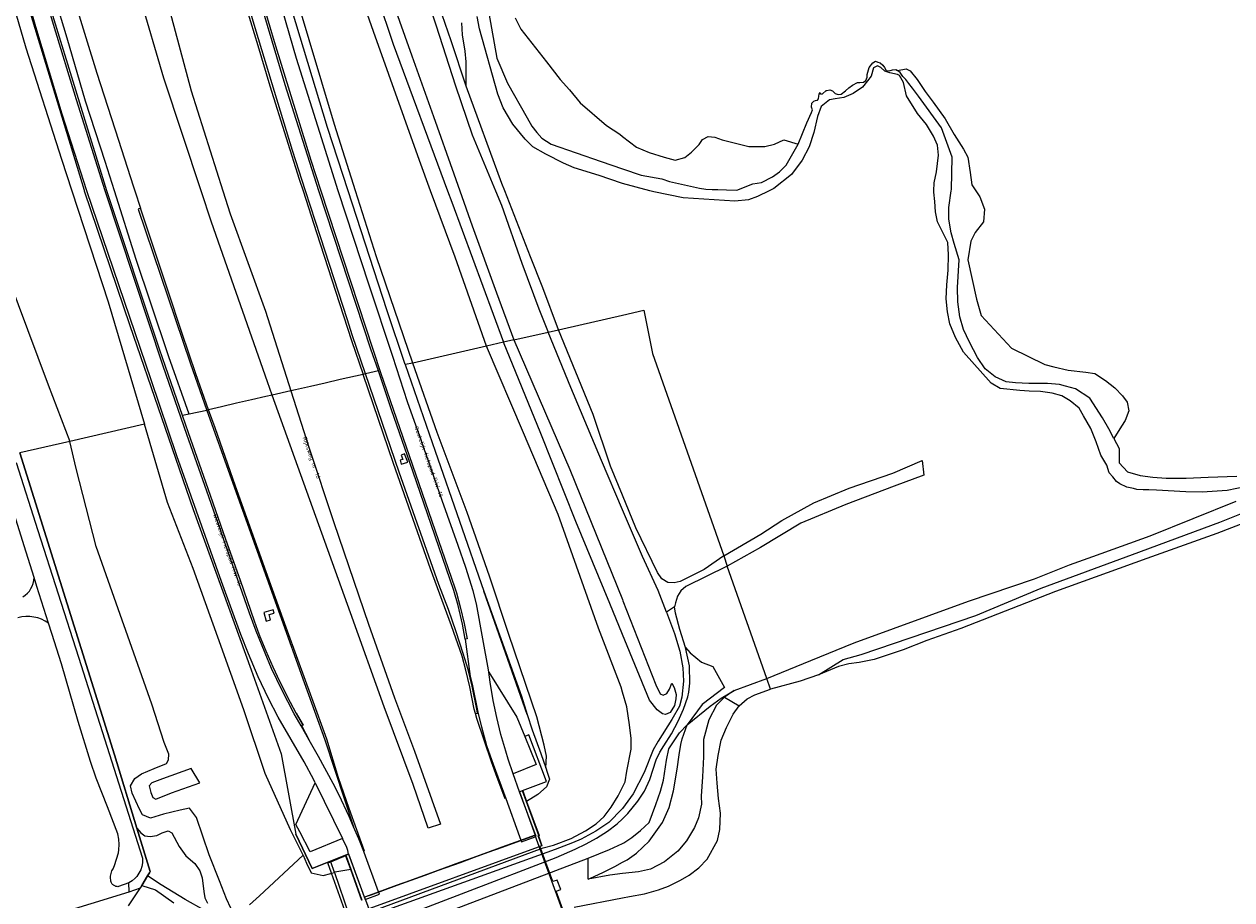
# Model space of a CAD drawing. Header units: metres. Extents: x 102000 to 105000, y 414600 to 420766.
# Tile 11 of 256: x 102859 to 103144, y 415032 to 415239. Entities that reach past the tile are written whole.
import ezdxf

# ---------------------------------------------------------------- set-up
doc = ezdxf.new("R2010")
doc.units = ezdxf.units.M
doc.layers.get('0').update_dxf_attribs({"color": 8})
doc.styles.add('MtXpl_NLCS-ISO', font='NLCS-ISO.ttf')

msp = doc.modelspace()

# ---------------------------------------------------------------- linework, layer by layer
for p, q in [((102934.68, 415267.88), (102945.79, 415234.65)), ((102913.39, 415237.72), (102905.32, 415265.14)), ((102941.12, 415237.62), (102930.99, 415266.51)), ((102850.46, 415263.21), (102858.95, 415233.8)), ((102861.33, 415238.77), (102854.82, 415261.17)), ((102865.5, 415239.28), (102859.52, 415259.81)), ((102931.92, 415215.64), (102918.88, 415259.43)), ((102911.29, 415257.12), (102917.65, 415235.26)), ((102868.69, 415236.07), (102863.07, 415254.87)), ((102959.51, 415235.43), (102953.13, 415253.96)), ((102930.24, 415214.96), (102919.29, 415251.3)), ((102952.28, 415250.1), (102955.9, 415239.23)), ((102869.46, 415248.18), (102875.74, 415227.84)), ((102891.6, 415226.64), (102885.23, 415248.36)), ((102909.83, 415247.34), (102913.83, 415234.32)), ((102920.28, 415225.07), (102913.48, 415247.83)), ((102858.61, 415246.48), (102872.71, 415200.15)), ((102892.51, 415244.18), (102898.05, 415223.63)), ((102922.96, 415231.31), (102918.65, 415246.11)), ((102945.63, 415244.77), (102950.21, 415231.92)), ((102967.75, 415245.63), (102970.27, 415231.37)), ((102878.13, 415200), (102864.71, 415243.47)), ((102966.2, 415238.26), (102965.63, 415241.21)), ((102867.57, 415218.15), (102861.33, 415238.77)), ((102870.95, 415221.47), (102865.5, 415239.28)), ((102955.9, 415239.23), (102960.5, 415224.78)), ((102962.2, 415236.86), (102962.05, 415239.68)), ((102970.53, 415222.86), (102966.2, 415238.26)), ((102974.6, 415240.9), (102975.99, 415238.23)), ((102975.99, 415238.23), (102982.04, 415230.51)), ((102873.04, 415221.21), (102868.69, 415236.07)), ((102917.7, 415223.5), (102913.39, 415237.72)), ((102951.97, 415207.15), (102941.12, 415237.62)), ((102963.05, 415224.76), (102959.51, 415235.43)), ((102962.81, 415233), (102962.2, 415236.86)), ((102858.95, 415233.8), (102867.36, 415207.51)), ((102913.83, 415234.32), (102916.65, 415224.79)), ((102917.65, 415235.26), (102921.58, 415222.51)), ((102945.79, 415234.65), (102958.65, 415200)), ((102963.06, 415230.45), (102962.81, 415233)), ((102928.41, 415213.79), (102922.96, 415231.31)), ((102950.21, 415231.92), (102955.28, 415217.59)), ((102963.05, 415224.76), (102963.06, 415230.45)), ((102970.27, 415231.37), (102972.85, 415225.46)), ((102982.04, 415230.51), (102985.29, 415226.31)), ((103058.32, 415229.16), (103059.18, 415230.28)), ((103059.18, 415230.28), (103059.8, 415230.66)), ((103059.8, 415230.66), (103060.37, 415230.42)), ((103060.37, 415230.42), (103060.94, 415230.23)), ((103060.94, 415230.23), (103061.53, 415229.67)), ((103061.53, 415229.67), (103061.92, 415229.17)), ((102875.74, 415227.84), (102880.89, 415211.99)), ((103057.51, 415226.11), (103057.82, 415226.85)), ((103057.82, 415226.85), (103057.84, 415227.53)), ((103057.84, 415227.53), (103058.32, 415229.16)), ((103058.77, 415227.12), (103057.93, 415225.98)), ((103059.32, 415229.09), (103058.77, 415227.12)), ((103060.26, 415229.54), (103059.32, 415229.09)), ((103061.09, 415229.12), (103060.26, 415229.54)), ((103062.04, 415228.25), (103061.09, 415229.12)), ((103061.92, 415229.17), (103062.36, 415228.46)), ((103063.16, 415227.87), (103062.04, 415228.25)), ((103062.36, 415228.46), (103063.01, 415228.38)), ((103063.01, 415228.38), (103063.83, 415228.61)), ((103065, 415227.5), (103063.16, 415227.87)), ((103063.83, 415228.61), (103064.61, 415228.66)), ((103064.61, 415228.66), (103065, 415228.47)), ((103065, 415228.47), (103067.04, 415228.81)), ((103065.66, 415227.94), (103065, 415228.47)), ((103065.44, 415227.27), (103065, 415227.5)), ((103066.42, 415225.6), (103065.44, 415227.27)), ((103066.24, 415227.04), (103065.66, 415227.94)), ((103066.97, 415226.29), (103066.24, 415227.04)), ((103067.04, 415228.81), (103068.02, 415228.34)), ((103068.02, 415228.34), (103069.69, 415226.28)), ((102900.4, 415200), (102891.6, 415226.64)), ((102916.65, 415224.79), (102920.46, 415212.5)), ((102928.23, 415200), (102920.28, 415225.07)), ((102960.5, 415224.78), (102964.42, 415213.24)), ((102971.48, 415201.73), (102963.05, 415224.76)), ((102972.85, 415225.46), (102977.43, 415217.28)), ((102985.29, 415226.31), (102987.46, 415223.86)), ((102987.46, 415223.86), (102989.97, 415220.81)), ((103052.75, 415223.6), (103053.53, 415224.31)), ((103053.53, 415224.31), (103054.33, 415225)), ((103054.33, 415225), (103055.53, 415225.62)), ((103056.75, 415224.47), (103054.49, 415223.04)), ((103055.53, 415225.62), (103056.09, 415225.61)), ((103056.09, 415225.61), (103056.99, 415225.65)), ((103057.93, 415225.98), (103056.75, 415224.47)), ((103056.99, 415225.65), (103057.51, 415226.11)), ((103067.12, 415222.46), (103066.42, 415225.6)), ((103067.7, 415225.37), (103066.97, 415226.29)), ((103068.54, 415224.23), (103067.7, 415225.37)), ((103069.97, 415222.41), (103068.54, 415224.23)), ((103069.69, 415226.28), (103071.52, 415223.48)), ((102877.68, 415200), (102870.95, 415221.47)), ((102877.68, 415206.91), (102873.04, 415221.21)), ((102898.05, 415223.63), (102905.51, 415200)), ((102922, 415209.54), (102917.7, 415223.5)), ((102921.58, 415222.51), (102926.36, 415207.25)), ((102971.76, 415219.6), (102970.53, 415222.86)), ((103044.79, 415220.72), (103045.24, 415221.22)), ((103045.24, 415221.22), (103045.63, 415221.33)), ((103045.63, 415221.33), (103046.07, 415221.45)), ((103046.07, 415221.45), (103046.29, 415221.77)), ((103046.29, 415221.77), (103046.43, 415222.37)), ((103046.43, 415222.37), (103046.48, 415222.86)), ((103046.48, 415222.86), (103046.72, 415223.26)), ((103046.72, 415223.26), (103046.91, 415222.85)), ((103046.91, 415222.85), (103047.28, 415222.94)), ((103048.9, 415221.5), (103046.97, 415219.92)), ((103047.28, 415222.94), (103048.17, 415223.69)), ((103048.17, 415223.69), (103048.29, 415223.73)), ((103048.29, 415223.73), (103049.03, 415223.85)), ((103050.23, 415221.76), (103048.9, 415221.5)), ((103049.03, 415223.85), (103049.65, 415223.62)), ((103049.65, 415223.62), (103050.29, 415222.99)), ((103052.31, 415222.09), (103050.23, 415221.76)), ((103050.29, 415222.99), (103050.94, 415222.73)), ((103050.94, 415222.73), (103051.66, 415222.82)), ((103051.66, 415222.82), (103052.75, 415223.6)), ((103054.49, 415223.04), (103052.31, 415222.09)), ((103069.71, 415218.3), (103067.12, 415222.46)), ((103075.4, 415214.87), (103069.97, 415222.41)), ((103071.52, 415223.48), (103073.46, 415220.95)), ((102873.37, 415200), (102867.57, 415218.15)), ((102974.04, 415215.75), (102971.76, 415219.6)), ((102989.97, 415220.81), (102996.25, 415215.46)), ((103043.58, 415216.03), (103044.71, 415218.5)), ((103044.68, 415219.79), (103044.79, 415220.72)), ((103044.94, 415219.12), (103044.68, 415219.79)), ((103044.71, 415218.5), (103044.94, 415219.12)), ((103046.97, 415219.92), (103046.13, 415217.55)), ((103071.83, 415215.69), (103069.71, 415218.3)), ((103073.46, 415220.95), (103076.31, 415217.02)), ((102936.9, 415200), (102931.92, 415215.64)), ((102955.28, 415217.59), (102960.1, 415204.02)), ((102976.99, 415212.21), (102974.04, 415215.75)), ((102977.43, 415217.28), (102978.59, 415215.26)), ((102996.25, 415215.46), (102999.38, 415213.37)), ((103041.54, 415210.99), (103043.58, 415216.03)), ((103046.13, 415217.55), (103045.25, 415213.81)), ((103073.49, 415212.91), (103071.83, 415215.69)), ((103076.31, 415217.02), (103078.37, 415213.34)), ((102920.46, 415212.5), (102923.58, 415202.76)), ((102932.81, 415200), (102928.41, 415213.79)), ((102935.11, 415200), (102930.24, 415214.96)), ((102964.42, 415213.24), (102969.94, 415200)), ((102978.59, 415215.26), (102979.71, 415213.78)), ((102979.71, 415213.78), (102980.96, 415212.48)), ((102980.96, 415212.48), (102983.12, 415211)), ((102999.38, 415213.37), (103000, 415212.87)), ((103000, 415212.87), (103003.27, 415210.28)), ((103018.9, 415212.16), (103020.27, 415212.83)), ((103020.27, 415212.83), (103021.82, 415212.67)), ((103021.82, 415212.67), (103023.59, 415212.09)), ((103045.25, 415213.81), (103044.11, 415210.43)), ((103074.47, 415210.81), (103073.49, 415212.91)), ((103077.95, 415207.94), (103075.4, 415214.87)), ((103078.37, 415213.34), (103080.59, 415209.88)), ((102880.89, 415211.99), (102884.33, 415201.15)), ((102978.8, 415210.37), (102976.99, 415212.21)), ((102981.87, 415208.67), (102978.8, 415210.37)), ((102983.12, 415211), (102994.98, 415206.95)), ((103003.27, 415210.28), (103006.31, 415209.04)), ((103016.34, 415209.11), (103018.09, 415210.91)), ((103018.09, 415210.91), (103018.9, 415212.16)), ((103023.59, 415212.09), (103029.84, 415210.44)), ((103029.84, 415210.44), (103033.63, 415210.49)), ((103033.63, 415210.49), (103035.94, 415211)), ((103035.94, 415211), (103038.1, 415212.06)), ((103038.1, 415212.06), (103041.54, 415210.99)), ((103038.71, 415206.07), (103041.54, 415210.99)), ((103044.11, 415210.43), (103042.43, 415207.27)), ((103074.71, 415208.42), (103074.47, 415210.81)), ((103080.59, 415209.88), (103081.63, 415207.94)), ((102867.36, 415207.51), (102869.83, 415200)), ((102879.89, 415200), (102877.68, 415206.91)), ((102925.08, 415200), (102922, 415209.54)), ((102926.36, 415207.25), (102928.69, 415200)), ((102954.61, 415200), (102951.97, 415207.15)), ((102986.01, 415206.54), (102981.87, 415208.67)), ((102994.98, 415206.95), (103000, 415205.2)), ((103006.31, 415209.04), (103009.88, 415207.93)), ((103009.88, 415207.93), (103012.43, 415207.22)), ((103012.43, 415207.22), (103014.72, 415207.84)), ((103014.72, 415207.84), (103016.34, 415209.11)), ((103042.43, 415207.27), (103039.97, 415203.89)), ((103074.24, 415204.51), (103074.71, 415208.42)), ((103077.73, 415200.3), (103077.95, 415207.94)), ((103081.63, 415207.94), (103082.2, 415204.3)), ((102960.1, 415204.02), (102961.52, 415200)), ((102988.56, 415205.47), (102986.01, 415206.54)), ((102994.49, 415203.62), (102988.56, 415205.47)), ((103000, 415205.2), (103004.38, 415203.67)), ((103035.49, 415203.33), (103037.13, 415204.5)), ((103039.97, 415203.89), (103035.79, 415200.53)), ((103037.13, 415204.5), (103038.71, 415206.07)), ((103073.7, 415201.86), (103074.24, 415204.51)), ((103082.2, 415204.3), (103082.55, 415201.44)), ((102884.33, 415201.15), (102884.71, 415200)), ((102923.58, 415202.76), (102924.47, 415200)), ((102972.16, 415200), (102971.48, 415201.73)), ((102999.75, 415201.82), (102994.49, 415203.62)), ((103000, 415201.75), (102999.75, 415201.82)), ((103006.47, 415200), (103000, 415201.75)), ((103004.38, 415203.67), (103009.31, 415202.8)), ((103009.31, 415202.8), (103011.14, 415202.18)), ((103011.14, 415202.18), (103018.22, 415200.59)), ((103027.04, 415200.19), (103030.84, 415201.63)), ((103030.84, 415201.63), (103032.86, 415202)), ((103032.86, 415202), (103035.49, 415203.33)), ((103073.63, 415200), (103073.7, 415201.86)), ((103082.55, 415201.44), (103083.51, 415200)), ((102847.05, 415200), (102864.25, 415154.17)), ((102869.83, 415200), (102878.42, 415173.8)), ((102872.71, 415200.15), (102872.76, 415200)), ((102872.76, 415200), (102883.55, 415168.21)), ((102888.55, 415155.32), (102873.37, 415200)), ((102891.41, 415158.59), (102877.68, 415200)), ((102890.58, 415162.59), (102878.13, 415200)), ((102885.07, 415183.78), (102879.89, 415200)), ((102884.71, 415200), (102886.08, 415195.87)), ((102902.84, 415192.61), (102900.4, 415200)), ((102905.51, 415200), (102907.22, 415194.58)), ((102924.47, 415200), (102927.66, 415190.12)), ((102928.6, 415189.12), (102925.08, 415200)), ((102940.54, 415162.61), (102928.23, 415200)), ((102928.69, 415200), (102942.8, 415157.08)), ((102940.13, 415177.68), (102932.81, 415200)), ((102944.28, 415171.84), (102935.11, 415200)), ((102941.88, 415184.38), (102936.9, 415200)), ((102960.41, 415184.31), (102954.61, 415200)), ((102958.65, 415200), (102959.65, 415197.29)), ((102961.52, 415200), (102964.43, 415191.73)), ((102969.94, 415200), (102971.36, 415196.61)), ((102978.22, 415184.42), (102972.16, 415200)), ((103007.44, 415199.74), (103006.47, 415200)), ((103014.31, 415198.34), (103007.44, 415199.74)), ((103026.52, 415197.54), (103014.31, 415198.34)), ((103018.22, 415200.59), (103019.71, 415200.42)), ((103019.71, 415200.42), (103021.2, 415200.35)), ((103021.2, 415200.35), (103022.54, 415200.34)), ((103022.54, 415200.34), (103024.59, 415200.25)), ((103024.59, 415200.25), (103027.04, 415200.19)), ((103031.87, 415198.65), (103029.76, 415197.9)), ((103034.68, 415200), (103031.87, 415198.65)), ((103035.79, 415200.53), (103034.68, 415200)), ((103073.61, 415199.71), (103073.63, 415200)), ((103073.79, 415197.45), (103073.61, 415199.71)), ((103077.17, 415196.05), (103077.69, 415200)), ((103077.69, 415200), (103077.73, 415200.3)), ((103083.51, 415200), (103084.44, 415198.6)), ((103084.44, 415198.6), (103085.56, 415195.7)), ((102886.08, 415195.87), (102885.54, 415195.69)), ((102885.54, 415195.69), (102890.77, 415180.08)), ((102892.58, 415176.28), (102886.08, 415195.87)), ((102959.65, 415197.29), (102971.84, 415164.2)), ((102971.36, 415196.61), (102976.22, 415182.92)), ((103029.76, 415197.9), (103026.52, 415197.54)), ((103073.99, 415195), (103073.79, 415197.45)), ((103077.13, 415193.28), (103077.17, 415196.05)), ((103085.56, 415195.7), (103085.33, 415192.66)), ((102916.04, 415154.84), (102902.84, 415192.61)), ((102907.22, 415194.58), (102915.64, 415171.53)), ((103074.47, 415192.68), (103073.99, 415195)), ((103075.83, 415189.96), (103074.47, 415192.68)), ((103077.68, 415190.06), (103077.13, 415193.28)), ((103085.33, 415192.66), (103083.35, 415190.14)), ((102927.66, 415190.12), (102933.06, 415173.41)), ((102964.43, 415191.73), (102970.25, 415175.88)), ((103076.91, 415187.78), (103075.83, 415189.96)), ((103078.43, 415187.55), (103077.68, 415190.06)), ((103083.35, 415190.14), (103082.36, 415188.11)), ((102935.01, 415169.5), (102928.6, 415189.12)), ((103077.03, 415184.88), (103076.91, 415187.78)), ((103079.55, 415183.73), (103078.43, 415187.55)), ((103082.36, 415188.11), (103081.66, 415183.73)), ((102950.43, 415159.3), (102941.88, 415184.38)), ((102967.86, 415163.29), (102960.41, 415184.31)), ((102981.17, 415177.04), (102978.22, 415184.42)), ((103076.96, 415181.28), (103077.03, 415184.88)), ((102888.53, 415173.43), (102885.07, 415183.78)), ((102976.22, 415182.92), (102980.18, 415172.14)), ((103076.63, 415177.78), (103076.96, 415181.28)), ((103079.18, 415177.14), (103079.55, 415183.73)), ((103081.66, 415183.73), (103082.62, 415179.07)), ((102890.77, 415180.08), (102897.76, 415159.36)), ((103082.62, 415179.07), (103083.69, 415174.43)), ((102895.8, 415166.52), (102892.58, 415176.28)), ((102945.7, 415160.88), (102940.13, 415177.68)), ((102970.25, 415175.88), (102974.31, 415164.76)), ((102984.84, 415167.16), (102981.17, 415177.04)), ((103076.47, 415174.5), (103076.63, 415177.78)), ((103079.27, 415173.76), (103079.18, 415177.14)), ((102878.42, 415173.8), (102887.04, 415144.82)), ((102892.78, 415160.79), (102888.53, 415173.43)), ((102933.06, 415173.41), (102935.97, 415164.6)), ((103076.81, 415171.43), (103076.47, 415174.5)), ((103079.77, 415170.24), (103079.27, 415173.76)), ((103083.69, 415174.43), (103084.8, 415170.56)), ((102915.64, 415171.53), (102921.6, 415152.72)), ((102948.65, 415158.94), (102944.28, 415171.84)), ((102980.18, 415172.14), (102982.39, 415166.6)), ((102985.88, 415167.4), (103000, 415170.63)), ((103000, 415170.63), (103005.04, 415171.78)), ((103005.04, 415171.78), (103007.08, 415161.59)), ((103077.36, 415168.55), (103076.81, 415171.43)), ((103080.58, 415167.25), (103079.77, 415170.24)), ((103084.8, 415170.56), (103091.92, 415162.8)), ((102883.55, 415168.21), (102898.53, 415124.65)), ((102936.11, 415165.98), (102935.01, 415169.5)), ((102982.39, 415166.6), (102984.84, 415167.16)), ((102984.84, 415167.16), (102985.88, 415167.4)), ((102993.05, 415147.16), (102984.84, 415167.16)), ((103078.69, 415165.34), (103077.36, 415168.55)), ((103082.03, 415164.21), (103080.58, 415167.25)), ((102899.11, 415156.75), (102895.8, 415166.52)), ((102935.97, 415164.6), (102938.68, 415156.62)), ((102939.21, 415156.74), (102936.11, 415165.98)), ((102971.84, 415164.2), (102967.86, 415163.29)), ((102974.31, 415164.76), (102971.84, 415164.2)), ((102980.73, 415142.62), (102971.84, 415164.2)), ((102974.31, 415164.76), (102982.39, 415166.6)), ((102974.31, 415164.76), (102987.56, 415134.14)), ((102987.79, 415153.53), (102982.39, 415166.6)), ((103080.6, 415161.86), (103078.69, 415165.34)), ((103083.9, 415160.6), (103082.03, 415164.21)), ((102891.97, 415158.46), (102890.58, 415162.59)), ((102942.29, 415157.45), (102940.54, 415162.61)), ((102967.86, 415163.29), (102950.43, 415159.3)), ((102976.57, 415142.83), (102967.86, 415163.29)), ((103007.08, 415161.59), (103023.92, 415113.75)), ((103087.12, 415154.58), (103080.6, 415161.86)), ((103091.92, 415162.8), (103099.81, 415158.93)), ((102897.03, 415142.45), (102891.41, 415158.59)), ((102896.01, 415146.87), (102891.97, 415158.46)), ((102897.53, 415147.22), (102892.78, 415160.79)), ((102897.76, 415159.36), (102901.72, 415148.12)), ((102949.18, 415150.15), (102945.7, 415160.88)), ((102950.43, 415159.3), (102948.65, 415158.94)), ((102948.65, 415158.94), (102955.72, 415138.5)), ((102956.19, 415142.85), (102950.43, 415159.3)), ((103085.73, 415157.95), (103083.9, 415160.6)), ((103099.81, 415158.93), (103101.98, 415158.37)), ((103101.98, 415158.37), (103105.35, 415157.62)), ((102902.15, 415148.27), (102899.11, 415156.75)), ((102933.24, 415155.38), (102929.69, 415154.57)), ((102938.68, 415156.62), (102933.24, 415155.38)), ((102939.21, 415156.74), (102938.68, 415156.62)), ((102945.84, 415135.56), (102938.68, 415156.62)), ((102942.29, 415157.45), (102939.21, 415156.74)), ((102947.19, 415133.55), (102939.21, 415156.74)), ((102945.4, 415148.26), (102942.29, 415157.45)), ((102942.8, 415157.08), (102954.16, 415124.23)), ((103088.1, 415156.01), (103085.73, 415157.95)), ((103090.73, 415154.88), (103088.1, 415156.01)), ((103105.35, 415157.62), (103109.55, 415157.15)), ((103109.55, 415157.15), (103111.69, 415156.79)), ((103111.69, 415156.79), (103114.16, 415155.21)), ((102864.25, 415154.17), (102869.32, 415140.77)), ((102894.67, 415137.41), (102888.55, 415155.32)), ((102917.17, 415151.71), (102916.04, 415154.84)), ((102921.6, 415152.72), (102917.17, 415151.71)), ((102922.66, 415152.96), (102921.6, 415152.72)), ((102921.6, 415152.72), (102925.82, 415139.41)), ((102926.24, 415153.78), (102922.66, 415152.96)), ((102929.69, 415154.57), (102926.24, 415153.78)), ((102995.04, 415136.26), (102987.79, 415153.53)), ((103089.25, 415153.32), (103087.12, 415154.58)), ((103093.94, 415152.78), (103089.25, 415153.32)), ((103092.9, 415154.61), (103090.73, 415154.88)), ((103096.02, 415154.47), (103092.9, 415154.61)), ((103096.09, 415152.69), (103093.94, 415152.78)), ((103097.91, 415154.49), (103096.02, 415154.47)), ((103098.79, 415152.54), (103096.09, 415152.69)), ((103100.43, 415154.47), (103097.91, 415154.49)), ((103101.57, 415152.16), (103098.79, 415152.54)), ((103103.28, 415154.19), (103100.43, 415154.47)), ((103104.74, 415153.86), (103103.28, 415154.19)), ((103107.11, 415153.18), (103104.74, 415153.86)), ((103110.48, 415151), (103107.11, 415153.18)), ((103114.16, 415155.21), (103116.4, 415153.43)), ((103116.4, 415153.43), (103118.2, 415151.55)), ((102908.75, 415149.79), (102905.17, 415148.96)), ((102912.28, 415150.59), (102908.75, 415149.79)), ((102915.66, 415151.36), (102912.28, 415150.59)), ((102917.17, 415151.71), (102915.66, 415151.36)), ((102935.73, 415100.28), (102917.17, 415151.71)), ((102952.4, 415141.1), (102949.18, 415150.15)), ((103103.84, 415151.56), (103101.57, 415152.16)), ((103105.85, 415150.38), (103103.84, 415151.56)), ((103107.95, 415148.64), (103105.85, 415150.38)), ((103113.46, 415146.38), (103110.48, 415151)), ((103118.2, 415151.55), (103119.28, 415150.02)), ((103119.28, 415150.02), (103119.72, 415147.99)), ((102897.53, 415147.22), (102896.01, 415146.87)), ((102897.4, 415142.83), (102896.01, 415146.87)), ((102901.72, 415148.12), (102897.53, 415147.22)), ((102901.72, 415148.12), (102902.15, 415148.27)), ((102901.72, 415148.12), (102924.76, 415083.8)), ((102905.17, 415148.96), (102902.15, 415148.27)), ((102903.68, 415144.02), (102902.15, 415148.27)), ((102950.44, 415133.77), (102945.4, 415148.26)), ((102997.18, 415134.91), (102993.05, 415147.16)), ((103108.98, 415146.84), (103107.95, 415148.64)), ((103110.72, 415143.83), (103108.98, 415146.84)), ((103119.72, 415147.99), (103118.82, 415145.72)), ((102887.04, 415144.82), (102869.32, 415140.77)), ((102892.46, 415126.38), (102887.04, 415144.82)), ((102908.55, 415130.21), (102903.68, 415144.02)), ((103114.95, 415143.73), (103113.46, 415146.38)), ((103117.93, 415144.42), (103116.14, 415141.47)), ((103118.82, 415145.72), (103117.93, 415144.42)), ((102902.24, 415127.68), (102897.03, 415142.45)), ((102902.08, 415129.56), (102897.4, 415142.83)), ((102957.38, 415126.84), (102952.4, 415141.1)), ((102963.3, 415123.96), (102956.19, 415142.85)), ((102984.78, 415123.51), (102976.57, 415142.83)), ((102988.94, 415121.85), (102980.73, 415142.62)), ((103112, 415140.66), (103110.72, 415143.83)), ((103116.14, 415141.47), (103114.95, 415143.73)), ((103116.14, 415141.47), (103117.4, 415139.09)), ((102869.32, 415140.77), (102857.51, 415138.08)), ((102870.85, 415134.39), (102869.32, 415140.77)), ((102925.82, 415139.41), (102931.76, 415121.59)), ((102955.72, 415138.5), (102967.23, 415105.37)), ((103113.07, 415137.56), (103112, 415140.66)), ((103117.4, 415139.09), (103117.4, 415135.69)), ((102856.65, 415135.76), (102861.81, 415119.74)), ((102857.51, 415138.08), (102879.88, 415066.73)), ((102879.88, 415066.73), (102857.51, 415138.08)), ((102905.24, 415107.67), (102894.67, 415137.41)), ((102954.62, 415110.7), (102945.84, 415135.56)), ((102948.03, 415136.54), (102947.43, 415136.34)), ((102947.43, 415136.34), (102947.67, 415135.42)), ((102947.67, 415135.42), (102949.25, 415135.91)), ((102948.5, 415137.86), (102947.69, 415137.5)), ((102947.69, 415137.5), (102948.03, 415136.54)), ((102949.25, 415135.91), (102948.5, 415137.86)), ((103000, 415124.64), (102995.04, 415136.26)), ((103063.87, 415133.27), (103070.86, 415136.28)), ((103070.86, 415136.28), (103071.19, 415132.78)), ((103114.52, 415135.19), (103113.07, 415137.56)), ((103117.4, 415135.69), (103119.4, 415133.6)), ((102875.58, 415115.91), (102870.85, 415134.39)), ((102956.55, 415106.97), (102947.19, 415133.55)), ((102955.73, 415118.4), (102950.44, 415133.77)), ((102987.56, 415134.14), (103000, 415103.4)), ((103000, 415128.08), (102997.18, 415134.91)), ((103053.54, 415129.7), (103063.87, 415133.27)), ((103071.19, 415132.78), (103064.23, 415130.23)), ((103115.02, 415133.36), (103114.52, 415135.19)), ((103115.89, 415132.37), (103115.02, 415133.36)), ((103119.4, 415133.6), (103122.38, 415132.72)), ((103122.38, 415132.72), (103125.34, 415132.36)), ((103138.48, 415132.34), (103145.19, 415132.56)), ((102913.87, 415115.27), (102908.55, 415130.21)), ((103045.24, 415126.29), (103053.54, 415129.7)), ((103064.23, 415130.23), (103052.82, 415125.89)), ((103116.77, 415131.28), (103115.89, 415132.37)), ((103117.58, 415130.76), (103116.77, 415131.28)), ((103119.2, 415129.97), (103117.58, 415130.76)), ((103120.8, 415129.62), (103119.2, 415129.97)), ((103125.34, 415132.36), (103128.48, 415132.13)), ((103128.48, 415132.13), (103133.23, 415132.12)), ((103133.23, 415132.12), (103138.48, 415132.34)), ((103149.81, 415130.58), (103142.95, 415129.19)), ((102906.25, 415117.57), (102902.08, 415129.56)), ((102911.85, 415100.18), (102902.24, 415127.68)), ((102961.18, 415116.16), (102957.38, 415126.84)), ((103003.18, 415120.39), (103000, 415128.08)), ((103121.6, 415129.44), (103120.8, 415129.62)), ((103123.07, 415129.36), (103121.6, 415129.44)), ((103124.4, 415129.3), (103123.07, 415129.36)), ((103126.21, 415129.22), (103124.4, 415129.3)), ((103133.16, 415128.84), (103126.21, 415129.22)), ((103137.01, 415128.76), (103133.16, 415128.84)), ((103142.95, 415129.19), (103137.01, 415128.76)), ((102898.5, 415110.73), (102892.46, 415126.38)), ((102898.53, 415124.65), (102912.23, 415086.8)), ((102954.16, 415124.23), (102960.35, 415106.17)), ((102968.54, 415108.94), (102963.3, 415123.96)), ((103004.72, 415113.58), (103000, 415124.64)), ((103037.65, 415122.08), (103045.24, 415126.29)), ((103052.82, 415125.89), (103042.19, 415121.45)), ((103124.77, 415118.43), (103145.05, 415126.65)), ((103141.21, 415121.69), (103149.88, 415125.17)), ((102859.04, 415114.59), (102856.18, 415123.64)), ((102931.76, 415121.59), (102939.94, 415097.57)), ((102994.36, 415096.67), (102984.78, 415123.51)), ((102997, 415102.49), (102988.94, 415121.85)), ((103042.19, 415121.45), (103032.64, 415115.69)), ((103032.69, 415118.88), (103037.65, 415122.08)), ((103120.55, 415114.09), (103141.21, 415121.69)), ((103147.46, 415121.69), (103140.47, 415119.04)), ((102861.81, 415119.74), (102871.4, 415089.8)), ((102960.13, 415105.52), (102955.73, 415118.4)), ((103008.27, 415109.77), (103003.18, 415120.39)), ((103023.92, 415113.75), (103032.69, 415118.88)), ((103111.16, 415113.56), (103124.77, 415118.43)), ((103140.47, 415119.04), (103123.96, 415113.11)), ((102888.75, 415078.66), (102875.58, 415115.91)), ((102909.68, 415107.91), (102906.25, 415117.57)), ((102962.97, 415110.97), (102961.18, 415116.16)), ((103032.64, 415115.69), (103024.77, 415111.33)), ((102860.89, 415108.59), (102859.04, 415114.59)), ((102917.26, 415105.77), (102913.87, 415115.27)), ((103008.46, 415105.58), (103004.72, 415113.58)), ((103023.92, 415113.75), (103019.33, 415110.53)), ((103023.92, 415113.75), (103024.77, 415111.33)), ((103098.99, 415106.1), (103120.55, 415114.09)), ((103123.96, 415113.11), (103102.38, 415105.29)), ((103105.69, 415111.6), (103111.16, 415113.56)), ((102904.3, 415094.55), (102898.5, 415110.73)), ((102959.59, 415097.18), (102954.62, 415110.7)), ((102964.66, 415105.47), (102962.97, 415110.97)), ((103009.29, 415108.34), (103008.27, 415109.77)), ((103019.33, 415110.53), (103013.61, 415107.71)), ((103024.77, 415111.33), (103014.96, 415106.49)), ((103034.13, 415084.72), (103024.77, 415111.33)), ((103097.37, 415108.34), (103105.69, 415111.6)), ((102861.54, 415106.5), (102860.89, 415108.59)), ((102909.74, 415095.11), (102905.24, 415107.67)), ((102913.02, 415098.29), (102909.68, 415107.91)), ((102958.83, 415101.06), (102956.55, 415106.97)), ((102973.14, 415095.15), (102968.54, 415108.94)), ((103010.74, 415107.43), (103009.29, 415108.34)), ((103012.19, 415107.34), (103010.74, 415107.43)), ((103013.61, 415107.71), (103012.19, 415107.34)), ((103081.79, 415103.02), (103097.37, 415108.34)), ((102864.31, 415097.79), (102861.54, 415106.5)), ((102920.47, 415096.81), (102917.26, 415105.77)), ((102961.13, 415102.03), (102960.13, 415105.52)), ((102960.35, 415106.17), (102960.73, 415104.96)), ((102960.73, 415104.96), (102961.73, 415101.38)), ((102965.51, 415102.36), (102964.66, 415105.47)), ((102977.45, 415076.22), (102967.23, 415105.37)), ((102967.23, 415105.37), (102976.15, 415080.54)), ((103010.4, 415100.46), (103008.46, 415105.58)), ((103012.98, 415104.17), (103012.55, 415102.65)), ((103013.75, 415105.47), (103012.98, 415104.17)), ((103014.96, 415106.49), (103013.75, 415105.47)), ((103102.38, 415105.29), (103080.01, 415096.54)), ((103083.51, 415099.65), (103098.99, 415106.1)), ((102962.18, 415097.61), (102961.13, 415102.03)), ((102961.73, 415101.38), (102962.58, 415097.77)), ((102966.96, 415094.16), (102965.51, 415102.36)), ((103000, 415095.17), (102997, 415102.49)), ((103000, 415103.4), (103000.11, 415103.13)), ((103000.11, 415103.13), (103007.85, 415083.26)), ((103012.3, 415101.68), (103010.4, 415100.46)), ((103012.55, 415102.65), (103012.3, 415101.68)), ((103012.55, 415100.22), (103012.3, 415101.68)), ((103054.76, 415093.17), (103081.79, 415103.02)), ((102913.38, 415095.93), (102911.85, 415100.18)), ((102913.81, 415096.11), (102913.02, 415098.29)), ((102917.41, 415100.99), (102915.18, 415100.33)), ((102915.18, 415100.33), (102915.77, 415098.33)), ((102915.77, 415098.33), (102916.82, 415098.64)), ((102916.46, 415099.85), (102917.64, 415100.2)), ((102916.82, 415098.64), (102916.46, 415099.85)), ((102917.64, 415100.2), (102917.41, 415100.99)), ((102943.66, 415078.06), (102935.73, 415100.28)), ((102960.66, 415095.78), (102958.83, 415101.06)), ((103010.4, 415100.46), (103012.32, 415095.41)), ((103013.52, 415096.29), (103012.55, 415100.22)), ((103056.39, 415090.44), (103083.51, 415099.65)), ((102865.06, 415095.41), (102864.31, 415097.79)), ((102867.39, 415088.24), (102865.06, 415095.41)), ((102915.49, 415090.7), (102913.38, 415095.93)), ((102914.38, 415094.63), (102913.81, 415096.11)), ((102923.27, 415089.25), (102920.47, 415096.81)), ((102939.94, 415097.57), (102946.09, 415080.15)), ((102962.08, 415090.03), (102959.59, 415097.18)), ((102962.37, 415090.69), (102960.66, 415095.78)), ((102962.79, 415094.06), (102962.18, 415097.61)), ((102962.58, 415097.77), (102963.27, 415094.11)), ((102999.66, 415082.67), (102994.36, 415096.67)), ((103012.32, 415095.41), (103013.55, 415091.21)), ((103014.87, 415092.08), (103013.52, 415096.29)), ((103080.01, 415096.54), (103071.94, 415093.73)), ((102910.48, 415077.31), (102904.3, 415094.55)), ((102911.59, 415090.54), (102909.74, 415095.11)), ((102915.73, 415091.23), (102914.38, 415094.63)), ((102963.27, 415094.11), (102962.79, 415094.06)), ((102962.79, 415094.06), (102964, 415085.2)), ((102968.33, 415086.79), (102966.96, 415094.16)), ((102979.74, 415075.67), (102973.14, 415095.15)), ((103006.35, 415079.65), (103000, 415095.17)), ((103044.55, 415088.99), (103054.76, 415093.17)), ((103071.94, 415093.73), (103066.32, 415091.55)), ((102871.4, 415089.8), (102886.49, 415042.32)), ((102913.9, 415085.15), (102911.59, 415090.54)), ((102917.05, 415087.14), (102915.49, 415090.7)), ((102917.38, 415087.46), (102915.73, 415091.23)), ((102963, 415086.75), (102962.08, 415090.03)), ((102963.48, 415086.88), (102962.37, 415090.69)), ((103013.55, 415091.21), (103014.25, 415087.27)), ((103014.87, 415092.08), (103015.97, 415090.83)), ((103015.83, 415087.73), (103014.87, 415092.08)), ((103015.97, 415090.83), (103018.66, 415088.57)), ((103052.18, 415089.24), (103056.39, 415090.44)), ((103066.32, 415091.55), (103059.51, 415089.21)), ((102871.34, 415074.62), (102867.39, 415088.24)), ((102919.43, 415082.08), (102917.05, 415087.14)), ((102918.98, 415084.02), (102917.38, 415087.46)), ((102926.54, 415080.17), (102923.27, 415089.25)), ((102964.47, 415082.92), (102963.48, 415086.88)), ((103014.25, 415087.27), (103014.4, 415084.09)), ((103015.9, 415083.62), (103015.83, 415087.73)), ((103018.66, 415088.57), (103021.36, 415087.62)), ((103021.36, 415087.62), (103024.14, 415082.62)), ((103034.13, 415084.72), (103044.55, 415088.99)), ((103046.34, 415085.62), (103052.18, 415089.24)), ((103051.07, 415087.57), (103046.34, 415085.62)), ((103053.53, 415088.21), (103051.07, 415087.57)), ((103055.93, 415088.53), (103053.53, 415088.21)), ((103059.51, 415089.21), (103055.93, 415088.53)), ((102912.23, 415086.8), (102919.33, 415066.98)), ((102916.31, 415080.06), (102913.9, 415085.15)), ((102921.51, 415079.05), (102918.98, 415084.02)), ((102963.9, 415082.74), (102963, 415086.75)), ((102964, 415085.2), (102964.45, 415083.39)), ((102968.41, 415086.21), (102968.33, 415086.79)), ((102968.72, 415083.9), (102968.41, 415086.21)), ((102968.41, 415086.21), (102975.02, 415075.64)), ((103014.4, 415084.09), (103014.05, 415080.32)), ((103026.38, 415081.93), (103034.13, 415084.72)), ((103035.01, 415082.24), (103034.13, 415084.72)), ((103041.96, 415084.11), (103035.01, 415082.24)), ((103046.34, 415085.62), (103041.96, 415084.11)), ((102922.37, 415076.42), (102919.43, 415082.08)), ((102924.76, 415083.8), (102929.61, 415070.28)), ((102964.9, 415077.48), (102963.9, 415082.74)), ((102964.45, 415083.39), (102965.89, 415076.4)), ((102965.61, 415077.09), (102964.47, 415082.92)), ((102969.44, 415079.57), (102968.72, 415083.9)), ((103000, 415081.52), (102999.66, 415082.67)), ((103001.03, 415078.06), (103000, 415081.52)), ((103007.85, 415083.26), (103008.89, 415081.1)), ((103009.62, 415080.77), (103010.45, 415081.2)), ((103010.45, 415081.2), (103011.1, 415082.24)), ((103011.1, 415082.24), (103011.65, 415083.63)), ((103011.65, 415083.63), (103012.18, 415082.62)), ((103012.18, 415082.62), (103012.66, 415080.98)), ((103015.45, 415080.44), (103015.71, 415081.54)), ((103015.71, 415081.54), (103015.9, 415083.62)), ((103024.14, 415082.62), (103018.83, 415078.57)), ((103023.34, 415080.09), (103026.38, 415081.93)), ((103026.38, 415081.93), (103024.13, 415080.31)), ((103031.3, 415080.87), (103035.01, 415082.24)), ((102891.67, 415069.63), (102888.75, 415078.66)), ((102918.61, 415075.63), (102916.31, 415080.06)), ((102922.86, 415076.58), (102921.51, 415079.05)), ((102930.09, 415070.44), (102926.54, 415080.17)), ((102946.09, 415080.15), (102950.8, 415067.59)), ((102970.26, 415075.53), (102969.44, 415079.57)), ((102976.15, 415080.54), (102977.45, 415076.22)), ((103008.16, 415077.35), (103006.35, 415079.65)), ((103008.89, 415081.1), (103009.62, 415080.77)), ((103012.28, 415078.36), (103011.24, 415076.75)), ((103012.59, 415079.97), (103012.28, 415078.36)), ((103012.66, 415080.98), (103012.59, 415079.97)), ((103014.05, 415080.32), (103013.49, 415078.22)), ((103014.43, 415077.53), (103015.45, 415080.44)), ((103018.83, 415078.57), (103015.28, 415073.8)), ((103022.2, 415078.47), (103020.4, 415075.01)), ((103020.69, 415078.19), (103023.34, 415080.09)), ((103024.13, 415080.31), (103022.2, 415078.47)), ((103024.13, 415080.31), (103027.61, 415078.26)), ((103026.17, 415076.34), (103027.61, 415078.26)), ((103027.61, 415078.26), (103029.49, 415079.96)), ((103029.49, 415079.96), (103031.3, 415080.87)), ((102915.55, 415062.32), (102910.48, 415077.31)), ((102924.77, 415065.05), (102918.61, 415075.63)), ((102924.02, 415073.57), (102922.37, 415076.42)), ((102924.4, 415073.77), (102922.86, 415076.58)), ((102922.86, 415076.58), (102924.5, 415073.74)), ((102950.5, 415059.67), (102943.66, 415078.06)), ((102965.23, 415076.44), (102964.9, 415077.48)), ((102965.23, 415076.44), (102965.7, 415076.53)), ((102965.58, 415075.32), (102965.23, 415076.44)), ((102965.7, 415076.53), (102965.61, 415077.09)), ((102965.89, 415076.4), (102966.66, 415073.35)), ((102971.25, 415071.52), (102970.26, 415075.53)), ((102975.02, 415075.64), (102976.88, 415071.08)), ((102977.45, 415076.22), (102978.66, 415072.63)), ((102981.51, 415069.03), (102979.74, 415075.67)), ((103001.69, 415073.82), (103001.03, 415078.06)), ((103009.45, 415076.38), (103008.16, 415077.35)), ((103010.18, 415076.26), (103009.45, 415076.38)), ((103011.24, 415076.75), (103010.18, 415076.26)), ((103013.49, 415078.22), (103011.67, 415075.04)), ((103013.16, 415074.68), (103014.43, 415077.53)), ((103015.28, 415073.8), (103020.69, 415078.19)), ((103024.56, 415073.15), (103026.17, 415076.34)), ((102874.22, 415065.17), (102871.34, 415074.62)), ((102924.02, 415073.57), (102924.4, 415073.77)), ((102925.95, 415070.2), (102924.02, 415073.57)), ((102924.31, 415073.62), (102924.2, 415073.52)), ((102924.2, 415073.52), (102925.95, 415070.2)), ((102924.5, 415073.74), (102924.31, 415073.62)), ((102969.04, 415065.08), (102965.58, 415075.32)), ((102966.66, 415073.35), (102967.88, 415068.93)), ((102978.66, 415072.63), (102980.73, 415067.05)), ((103002.06, 415070.59), (103001.69, 415073.82)), ((103011.67, 415075.04), (103008.42, 415069.96)), ((103011.58, 415071.67), (103013.16, 415074.68)), ((103013.5, 415071.87), (103015.28, 415073.8)), ((103014.12, 415070.46), (103015.28, 415073.8)), ((103020.4, 415075.01), (103019.11, 415070.36)), ((103023.35, 415070.19), (103024.56, 415073.15)), ((102928.15, 415066.35), (102925.95, 415070.2)), ((102929.61, 415070.28), (102934.28, 415056.17)), ((102932.9, 415061.26), (102930.09, 415070.44)), ((102972.38, 415067.55), (102971.25, 415071.52)), ((102977.82, 415071.47), (102976.88, 415071.08)), ((102976.88, 415071.08), (102979.62, 415064.42)), ((102982.04, 415060.37), (102977.82, 415071.47)), ((102982.04, 415060.37), (102977.82, 415071.47)), ((103002.06, 415068.05), (103002.06, 415070.59)), ((103008.42, 415069.96), (103007.21, 415067.87)), ((103009.8, 415068.86), (103011.58, 415071.67)), ((103010.95, 415068.09), (103013.5, 415071.87)), ((103013.82, 415069.18), (103014.12, 415070.46)), ((103019.11, 415070.36), (103019.15, 415066.27)), ((103022.61, 415066.59), (103023.35, 415070.19)), ((102892.78, 415066.89), (102891.67, 415069.63)), ((102892.65, 415065.54), (102892.78, 415066.89)), ((102919.33, 415066.98), (102922.75, 415047.99)), ((102950.8, 415067.59), (102957.01, 415050.36)), ((102967.88, 415068.93), (102969.44, 415064.48)), ((102972.96, 415065.72), (102972.38, 415067.55)), ((102980.73, 415067.05), (102981.86, 415063.64)), ((102982.02, 415066.43), (102981.51, 415069.03)), ((103001, 415062.83), (103002.06, 415068.05)), ((103007.21, 415067.87), (103005.12, 415062.57)), ((103007.96, 415065.56), (103008.83, 415067.37)), ((103008.83, 415067.37), (103009.8, 415068.86)), ((103010.38, 415065.41), (103010.95, 415068.09)), ((103013.42, 415066.69), (103013.82, 415069.18)), ((102875.61, 415061.2), (102874.22, 415065.17)), ((102879.88, 415066.73), (102885.21, 415049.36)), ((102885.21, 415049.36), (102879.88, 415066.73)), ((102889.27, 415063.45), (102892.24, 415064.66)), ((102892.24, 415064.66), (102892.65, 415065.54)), ((102927.01, 415060.82), (102924.77, 415065.05)), ((102931.61, 415059.91), (102928.15, 415066.35)), ((102970.35, 415061.35), (102969.04, 415065.08)), ((102969.44, 415064.48), (102972.41, 415056.35)), ((102974.17, 415062.19), (102972.96, 415065.72)), ((102979.62, 415064.42), (102974.17, 415062.19)), ((102981.86, 415063.65), (102982.02, 415066.43)), ((103006.42, 415060.85), (103007.96, 415065.56)), ((103009.66, 415060.69), (103010.38, 415065.41)), ((103012.95, 415063.32), (103013.42, 415066.69)), ((103019.15, 415066.27), (103018.91, 415061.48)), ((103022.16, 415063.32), (103022.61, 415066.59)), ((102878.24, 415054.44), (102875.61, 415061.2)), ((102884.71, 415061.08), (102886.32, 415062.18)), ((102886.32, 415062.18), (102889.27, 415063.45)), ((102898.07, 415063.48), (102891.22, 415061)), ((102900.07, 415060.11), (102898.07, 415063.48)), ((102921.51, 415048.97), (102915.55, 415062.32)), ((102935.41, 415054.04), (102932.9, 415061.26)), ((102972.26, 415056.31), (102970.35, 415061.35)), ((102975.64, 415057.98), (102974.17, 415062.19)), ((102981.86, 415063.64), (102981.86, 415063.65)), ((102981.86, 415063.64), (102982.19, 415062.65)), ((102982.19, 415062.65), (102982.76, 415060.95)), ((103000.65, 415060.3), (103001, 415062.83)), ((103005.12, 415062.57), (103002.54, 415057.51)), ((103012.08, 415058.23), (103012.95, 415063.32)), ((103018.91, 415061.48), (103018.63, 415056.95)), ((103022.41, 415060.05), (103022.16, 415063.32)), ((102883.69, 415059.39), (102884.71, 415061.08)), ((102884.12, 415057.61), (102883.69, 415059.39)), ((102888.77, 415060.11), (102888.14, 415059.36)), ((102888.14, 415059.36), (102888.48, 415057.77)), ((102891.22, 415061), (102888.77, 415060.11)), ((102893.37, 415057.73), (102900.07, 415060.11)), ((102922.8, 415050.22), (102927.38, 415060.07)), ((102927.38, 415060.07), (102927.01, 415060.82)), ((102927.38, 415060.07), (102933.81, 415046.92)), ((102932.91, 415057.31), (102931.61, 415059.91)), ((102954.06, 415049.36), (102950.5, 415059.67)), ((102976.35, 415058.24), (102982.04, 415060.37)), ((102976.39, 415058.24), (102982.04, 415060.37)), ((102982.02, 415059.15), (102979.97, 415057.35)), ((102982.76, 415060.95), (102982.02, 415059.15)), ((102998.97, 415057.03), (103000, 415059.04)), ((103000, 415059.04), (103000.65, 415060.3)), ((103005.16, 415058.15), (103006.42, 415060.85)), ((103009, 415058.12), (103009.66, 415060.69)), ((103022.72, 415056.4), (103022.41, 415060.05)), ((102885.78, 415053.87), (102884.12, 415057.61)), ((102888.48, 415057.77), (102889.01, 415056.61)), ((102889.01, 415056.61), (102889.66, 415056.24)), ((102889.66, 415056.24), (102893.37, 415057.73)), ((102935.37, 415052.11), (102932.91, 415057.31)), ((102934.28, 415056.17), (102936.42, 415049.71)), ((102972.41, 415056.35), (102972.26, 415056.31)), ((102972.41, 415056.35), (102975.68, 415047.42)), ((102975.64, 415057.98), (102976.35, 415058.24)), ((102975.64, 415057.98), (102975.97, 415058.1)), ((102979.55, 415047.42), (102975.64, 415057.98)), ((102976.36, 415058.18), (102975.68, 415057.95)), ((102975.68, 415057.95), (102979.36, 415047.72)), ((102975.97, 415058.1), (102976.39, 415058.24)), ((102980.22, 415047.64), (102976.36, 415058.18)), ((102976.39, 415058.24), (102976.4, 415058.21)), ((102976.4, 415058.21), (102977.32, 415055.71)), ((102979.97, 415057.35), (102977.32, 415055.71)), ((102977.32, 415055.71), (102980.29, 415047.61)), ((102997.33, 415054.34), (102998.97, 415057.03)), ((103002.54, 415057.51), (103000, 415054.05)), ((103001.29, 415052.81), (103003.63, 415055.77)), ((103003.63, 415055.77), (103005.16, 415058.15)), ((103007.89, 415054.94), (103009, 415058.12)), ((103010.99, 415054.3), (103012.08, 415058.23)), ((103018.63, 415056.95), (103018.65, 415055.08)), ((103023.16, 415052.92), (103022.72, 415056.4)), ((102880.66, 415048.02), (102878.24, 415054.44)), ((102886.55, 415052.51), (102885.78, 415053.87)), ((102891.46, 415052.67), (102888.41, 415051.73)), ((102895.45, 415053.65), (102891.46, 415052.67)), ((102897.67, 415054.13), (102895.45, 415053.65)), ((102899.28, 415051.92), (102897.67, 415054.13)), ((102939.02, 415043.95), (102935.41, 415054.04)), ((102995.63, 415052.17), (102997.33, 415054.34)), ((102999.93, 415053.96), (102996.73, 415050.74)), ((103000, 415054.05), (102999.93, 415053.96)), ((103000, 415051.61), (103001.29, 415052.81)), ((103006.3, 415050.74), (103007.89, 415054.94)), ((103009.44, 415050.73), (103010.99, 415054.3)), ((103018.65, 415055.08), (103017.97, 415051.85)), ((103022.98, 415049.06), (103023.16, 415052.92)), ((102888.41, 415051.73), (102886.55, 415052.51)), ((102902.3, 415043.09), (102899.28, 415051.92)), ((102923.71, 415048.48), (102922.8, 415050.22)), ((102936.42, 415049.71), (102935.37, 415052.11)), ((102937.68, 415046.85), (102936.42, 415049.71)), ((102957.01, 415050.36), (102954.06, 415049.36)), ((102991.27, 415048.78), (102993.76, 415050.41)), ((102996.73, 415050.74), (102993.67, 415048.65)), ((102993.76, 415050.41), (102995.63, 415052.17)), ((102996.44, 415048.63), (102998.72, 415050.43)), ((102998.72, 415050.43), (103000, 415051.61)), ((103004.28, 415048.79), (103006.3, 415050.74)), ((103006.28, 415046.27), (103009.44, 415050.73)), ((103017.97, 415051.85), (103017.04, 415049.56)), ((102880.9, 415046.77), (102880.66, 415048.02)), ((102885.21, 415049.36), (102888.36, 415039.13)), ((102885.21, 415049.36), (102886.14, 415048.3)), ((102888.36, 415039.13), (102885.21, 415049.36)), ((102886.14, 415048.3), (102887.07, 415047.56)), ((102887.07, 415047.56), (102888.35, 415047.4)), ((102888.35, 415047.4), (102889.88, 415047.67)), ((102889.88, 415047.67), (102891.2, 415048.26)), ((102891.2, 415048.26), (102892.62, 415048.74)), ((102892.62, 415048.74), (102893.46, 415048.28)), ((102893.46, 415048.28), (102895.2, 415045.01)), ((102924.53, 415042.98), (102921.51, 415048.97)), ((102922.75, 415047.99), (102926.64, 415039.87)), ((102926.64, 415039.87), (102922.75, 415047.99)), ((102926.15, 415043.78), (102923.71, 415048.48)), ((102933.81, 415046.92), (102926.15, 415043.78)), ((102934.82, 415044.83), (102933.81, 415046.92)), ((102938.82, 415043.87), (102937.68, 415046.85)), ((102979.36, 415047.72), (102938.97, 415033.08)), ((102979.34, 415047.66), (102971.56, 415044.84)), ((102975.68, 415047.42), (102976, 415046.55)), ((102976.14, 415046.17), (102979.55, 415047.42)), ((103000, 414991.19), (102979.34, 415047.66)), ((102980.03, 415047.57), (102980.22, 415047.64)), ((102980.89, 415045.26), (102980.03, 415047.57)), ((102980.29, 415047.61), (102980.1, 415047.53)), ((102980.1, 415047.53), (102980.95, 415045.23)), ((102983.66, 415045.36), (102987.83, 415046.91)), ((102987.83, 415046.91), (102991.27, 415048.78)), ((102993.67, 415048.65), (102990.26, 415046.79)), ((102991.42, 415045.65), (102993.88, 415047.04)), ((102993.88, 415047.04), (102996.44, 415048.63)), ((103000.34, 415045.93), (103002.22, 415047.17)), ((103002.22, 415047.17), (103004.28, 415048.79)), ((103017.04, 415049.56), (103015.1, 415046.41)), ((103022.43, 415046.48), (103022.98, 415049.06)), ((102880.82, 415043.55), (102880.91, 415044.23)), ((102880.99, 415045.5), (102880.9, 415046.77)), ((102880.91, 415044.23), (102880.99, 415045.5)), ((102895.2, 415045.01), (102896.79, 415042.83)), ((102935.06, 415044.12), (102934.82, 415044.83)), ((102935.2, 415043.22), (102935.06, 415044.12)), ((102938.91, 415029.07), (102981.21, 415044.72)), ((102980.95, 415045.23), (102939.39, 415030.06)), ((102984.11, 415044.37), (102939.66, 415028.35)), ((102968.15, 415043.71), (102971.53, 415044.93)), ((102971.56, 415044.84), (102968.18, 415043.61)), ((102971.53, 415044.93), (102976, 415046.55)), ((102976, 415046.55), (102976.14, 415046.17)), ((102980.49, 415045.1), (102980.89, 415045.26)), ((102983.53, 415036.74), (102980.49, 415045.1)), ((102981.21, 415044.72), (102983.66, 415045.36)), ((102988.19, 415045.94), (102984.11, 415044.37)), ((102984.3, 415042.48), (102988.82, 415044.42)), ((102990.26, 415046.79), (102988.19, 415045.94)), ((102988.82, 415044.42), (102991.42, 415045.65)), ((102991.88, 415042.27), (102996.95, 415044.37)), ((102996.95, 415044.37), (103000, 415045.77)), ((103000, 415045.77), (103000.34, 415045.93)), ((103003.34, 415043.44), (103006.28, 415046.27)), ((103015.1, 415046.41), (103013.09, 415043.91)), ((103019.99, 415042.05), (103022.43, 415046.48)), ((102879.92, 415040.58), (102880.82, 415043.55)), ((102886.54, 415041.17), (102886.4, 415040.31)), ((102886.49, 415042.32), (102886.53, 415042.04)), ((102886.53, 415042.04), (102886.54, 415041.17)), ((102896.79, 415042.83), (102898.87, 415041)), ((102904.73, 415036.95), (102902.3, 415043.09)), ((102914.19, 415033.37), (102924.53, 415042.98)), ((102924.53, 415042.98), (102925.28, 415041.08)), ((102926.64, 415039.87), (102934.52, 415042.99)), ((102934.52, 415042.99), (102926.64, 415039.87)), ((102930.32, 415041.2), (102931.06, 415041.45)), ((102931.23, 415038.73), (102930.32, 415041.2)), ((102931.06, 415041.45), (102934.04, 415042.66)), ((102931.88, 415038.92), (102931.06, 415041.45)), ((102934.04, 415042.66), (102934.52, 415042.99)), ((102935.19, 415043.25), (102934.52, 415042.99)), ((102934.52, 415042.99), (102935.01, 415043.16)), ((102935.74, 415039.6), (102934.52, 415042.99)), ((102935.3, 415043.21), (102934.58, 415042.96)), ((102934.58, 415042.96), (102938.4, 415032.35)), ((102935.01, 415043.16), (102935.2, 415043.22)), ((102935.2, 415043.22), (102939.13, 415032.49)), ((102938.97, 415033.08), (102935.3, 415043.21)), ((102938.82, 415043.87), (102939.02, 415043.95)), ((102938.92, 415043.62), (102938.82, 415043.87)), ((102942.35, 415034.35), (102938.92, 415043.62)), ((102940.74, 415025.77), (102984.3, 415042.48)), ((102941.4, 415023.1), (102991.88, 415042.27)), ((102956.42, 415039.45), (102961.56, 415041.32)), ((102961.59, 415041.22), (102956.45, 415039.36)), ((102961.56, 415041.32), (102964.9, 415042.53)), ((102964.93, 415042.43), (102961.59, 415041.22)), ((102964.9, 415042.53), (102968.15, 415043.71)), ((102968.18, 415043.61), (102964.93, 415042.43)), ((102991.91, 415037.3), (102991.88, 415042.27)), ((102998.15, 415040.35), (103000, 415041.34)), ((103000, 415041.34), (103001.11, 415041.93)), ((103001.11, 415041.93), (103003.34, 415043.44)), ((103009.96, 415041.41), (103006.6, 415039.66)), ((103013.09, 415043.91), (103009.96, 415041.41)), ((103018.06, 415039.98), (103019.99, 415042.05)), ((102878.99, 415038.07), (102879.03, 415038.38)), ((102879.03, 415038.38), (102879.1, 415038.67)), ((102879.1, 415038.67), (102879.18, 415038.97)), ((102879.18, 415038.97), (102879.29, 415039.26)), ((102879.29, 415039.26), (102879.42, 415039.53)), ((102879.42, 415039.53), (102879.57, 415039.8)), ((102879.57, 415039.8), (102879.92, 415040.58)), ((102886.1, 415039.5), (102885.16, 415037.96)), ((102886.4, 415040.31), (102886.1, 415039.5)), ((102888.16, 415038.79), (102887.74, 415038.08)), ((102887.74, 415038.08), (102888.16, 415038.79)), ((102888.36, 415039.13), (102888.16, 415038.79)), ((102888.16, 415038.79), (102888.36, 415039.13)), ((102898.87, 415041), (102900.06, 415039.3)), ((102900.06, 415039.3), (102900.64, 415037.61)), ((102925.28, 415041.08), (102926.42, 415038.79)), ((102926.42, 415038.79), (102929.2, 415038.2)), ((102929.2, 415038.2), (102931.01, 415038.68)), ((102931.01, 415038.68), (102931.23, 415038.73)), ((102931.23, 415038.73), (102931.88, 415038.92)), ((102934.73, 415028.8), (102931.23, 415038.73)), ((102932.02, 415038.95), (102931.88, 415038.92)), ((102931.88, 415038.92), (102935.32, 415028.97)), ((102935.74, 415039.6), (102932.02, 415038.95)), ((102938.36, 415032.28), (102935.74, 415039.6)), ((102949.93, 415037.1), (102953.21, 415038.29)), ((102953.21, 415038.29), (102956.42, 415039.45)), ((102956.45, 415039.36), (102953.25, 415038.2)), ((102996.99, 415038.29), (102991.91, 415037.3)), ((102993.32, 415037.98), (102995.49, 415038.98)), ((102995.49, 415038.98), (102998.15, 415040.35)), ((103000, 415038.64), (102996.99, 415038.29)), ((103003.76, 415039.07), (103000, 415038.64)), ((103006.6, 415039.66), (103003.76, 415039.07)), ((103015.72, 415038.24), (103018.06, 415039.98)), ((102878.98, 415037.77), (102878.99, 415038.07)), ((102878.99, 415037.46), (102878.98, 415037.77)), ((102879.02, 415037.16), (102878.99, 415037.46)), ((102879.08, 415036.87), (102879.02, 415037.16)), ((102879.16, 415036.58), (102879.08, 415036.87)), ((102879.27, 415036.3), (102879.16, 415036.58)), ((102879.36, 415036.18), (102879.27, 415036.3)), ((102879.47, 415036.07), (102879.36, 415036.18)), ((102879.58, 415035.96), (102879.47, 415036.07)), ((102879.7, 415035.87), (102879.58, 415035.96)), ((102879.84, 415035.79), (102879.7, 415035.87)), ((102879.97, 415035.72), (102879.84, 415035.79)), ((102880.12, 415035.66), (102879.97, 415035.72)), ((102880.26, 415035.61), (102880.12, 415035.66)), ((102880.42, 415035.58), (102880.26, 415035.61)), ((102880.57, 415035.56), (102880.42, 415035.58)), ((102880.72, 415035.55), (102880.57, 415035.56)), ((102880.88, 415035.56), (102880.72, 415035.55)), ((102883.31, 415036.45), (102880.88, 415035.56)), ((102884.1, 415036.93), (102883.31, 415036.45)), ((102883.41, 415034.35), (102883.31, 415036.45)), ((102884.79, 415037.53), (102884.1, 415036.93)), ((102885.16, 415037.96), (102884.79, 415037.53)), ((102886.39, 415035.82), (102886.09, 415035.31)), ((102886.09, 415035.31), (102886.39, 415035.82)), ((102887.74, 415038.08), (102886.39, 415035.82)), ((102886.39, 415035.82), (102887.74, 415038.08)), ((102886.39, 415035.82), (102889.57, 415034.77)), ((102890.94, 415036), (102887.74, 415038.08)), ((102896.6, 415032.52), (102890.94, 415036)), ((102900.64, 415037.61), (102901.05, 415034.38)), ((102906.38, 415032.67), (102904.73, 415036.95)), ((102946.63, 415035.8), (102940.48, 415033.57)), ((102942.35, 415034.35), (102946.6, 415035.89)), ((102946.6, 415035.89), (102949.93, 415037.1)), ((102949.96, 415037.01), (102946.63, 415035.8)), ((102953.25, 415038.2), (102949.96, 415037.01)), ((102984.59, 415037.11), (102983.53, 415036.74)), ((102985.43, 415034.89), (102984.59, 415037.11)), ((102991.91, 415037.3), (102993.32, 415037.98)), ((103008.47, 415034.77), (103010.87, 415035.7)), ((103010.87, 415035.7), (103013.71, 415037.11)), ((103013.71, 415037.11), (103015.72, 415038.24)), ((102775.09, 415001.18), (102883.41, 415034.35)), ((102883.23, 415031.03), (102886.09, 415035.31)), ((102883.41, 415034.35), (102886.09, 415035.31)), ((102889.57, 415034.77), (102893.94, 415031.7)), ((102901.05, 415034.38), (102901.26, 415032.94)), ((102901.26, 415032.94), (102901.93, 415031.62)), ((102907.38, 415030.5), (102906.38, 415032.67)), ((102911.85, 415031.22), (102914.19, 415033.37)), ((102940.48, 415033.57), (102939.04, 415033.05)), ((102939.04, 415033.05), (102974.1, 414936.68)), ((102939.13, 415032.49), (102942.57, 415033.76)), ((102942.57, 415033.76), (102942.35, 415034.35)), ((102984.35, 415034.5), (102985.43, 415034.89)), ((103000, 414991.67), (102984.35, 415034.5)), ((102988.55, 415030.73), (103000, 415032.89)), ((103000, 415032.89), (103001.62, 415033.2)), ((103001.62, 415033.2), (103005.17, 415033.87)), ((103005.17, 415033.87), (103008.47, 415034.77)), ((102901.13, 415029.96), (102896.6, 415032.52))]:
    msp.add_line(p, q)
for centre, radius, start, end in [((102855.51, 415108.69), 5.38, 300.6421, 358.9709), ((102859.39, 415091.12), 8.29, 53.6369, 106.0852)]:
    msp.add_arc(centre, radius, start, end)

# ---------------------------------------------------------------- texts
at = {"style": 'MtXpl_NLCS-ISO'}
for s, rotation, p in [('Oostelijk fietspad R.W. 16', 289.6307, (102950.77, 415144.17)), ('Rijksweg nr. 16', 288.7976, (102924.36, 415141.68)), ('Westelijk Fietspad R.W. 16', 289.4496, (102903.14, 415123.51))]:
    msp.add_text(s, height=1, rotation=rotation, dxfattribs=at).set_placement(p)

doc.saveas('drawing.dxf')
